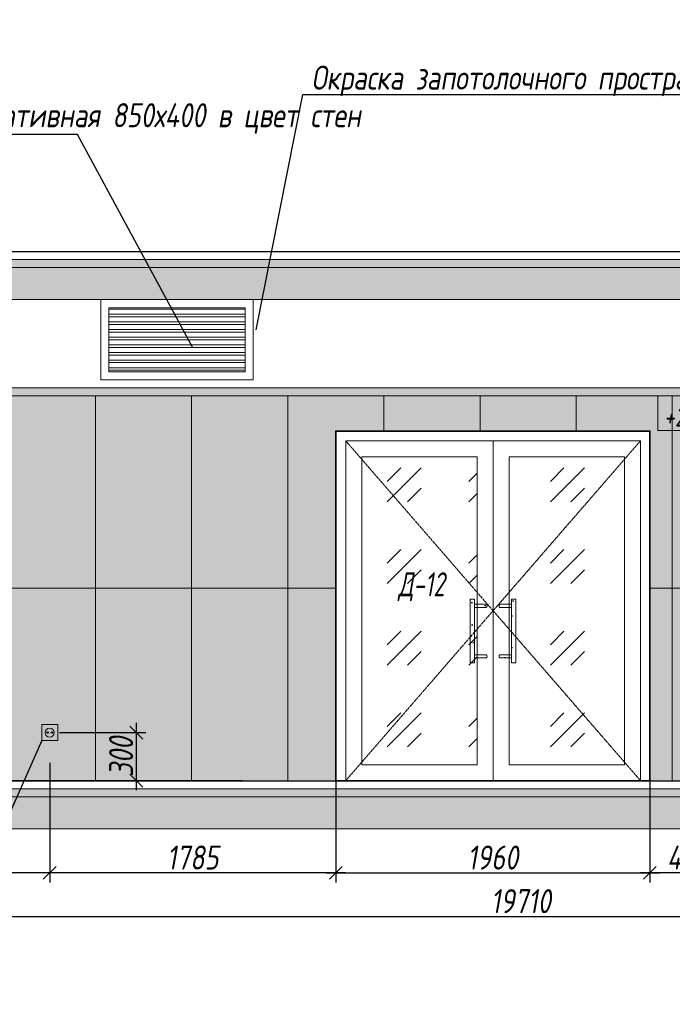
# Model space of a CAD drawing. Header units: millimetres. Extents: x -521669 to 178656, y -69521 to 560843.
# Tile 29 of 256: x -444198 to -440126, y 519117 to 525257. Entities that reach past the tile are written whole.
import ezdxf
from ezdxf import colors
from ezdxf.entities.mleader import LeaderData, LeaderLine
from ezdxf.math import Vec2, Vec3

# ---------------------------------------------------------------- set-up
doc = ezdxf.new("R2010")
doc.units = ezdxf.units.MM
doc.linetypes.add('( Hidden )', pattern=[0.375, 0.25, -0.125])
doc.linetypes.add('DASHDOT', pattern=[25.4, 12.7, -6.35, 0, -6.35])
doc.layers.get('Defpoints').update_dxf_attribs({"color": 31})
for name, color, linetype, lineweight in [('A-DETL-GENF', 7, 'Continuous', 5), ('dim_obm', 94, 'Continuous', 9), ('dim_razv', 93, 'DASHDOT', 9), ('meb', 26, 'Continuous', 15), ('Двери', 7, 'Continuous', 5), ('Отделка стен', 253, 'Continuous', 0), ('пот', 183, 'Continuous', 9)]:
    doc.layers.add(name, color=color, linetype=linetype, lineweight=lineweight)
doc.styles.add('fl_iso paper', font='isocpeur.ttf', dxfattribs={"width": 0.8, "oblique": 10})
doc.styles.add('In tre', font='isocpeur.ttf', dxfattribs={"width": 0.8, "oblique": 10})
doc.dimstyles.new('In tre 1_50', dxfattribs={"dimtxt": 150, "dimasz": 80, "dimexe": 60, "dimexo": 10, "dimgap": 20, "dimtad": 1, "dimdec": 0, "dimrnd": 5, "dimzin": 0, "dimdsep": 46, "dimtxsty": 'fl_iso paper', "dimblk": 'OBLIQUE', "dimcen": 0, "dimdle": 60, "dimadec": 0, "dimazin": 0, "dimtfac": 1, "dimtdec": 0, "dimtofl": 0, "dimtmove": 1, "dimatfit": 1, "dimfxl": 40, "dimtolj": 1, "dimtzin": 0, "dimarcsym": 1})
pattern_1 = [(352.5, (-706715.81, 769959.45), (100.426047, 107.214405), [0, -115.824, 0, -129.54, 0, -123.825]), (322.5, (-706715.8, 769959.45), (247.41986, 56.70328), [0, -62.484, 0, -104.394, 0, -40.005]), (282.5, (-706782.08, 770025.73), (168.099694, -167.489948), [0, -38.1, 0, -137.16, 0, -179.07]), (272.5, (-706782.08, 770025.73), (209.26523, -114.68433), [0, -19.05, 0, -89.916, 0, -102.87])]

# ---------------------------------------------------------------- blocks, each defined once
blk = doc.blocks.new('_Oblique')
at = {"color": 0, "linetype": 'ByBlock', "lineweight": -2}
blk.add_line((-0.5, -0.5), (0.5, 0.5), dxfattribs=at)
blk = doc.blocks.new('*D12431')
at = {"layer": 'Defpoints', "color": 0, "linetype": 'ByBlock', "transparency": 16777216}
for p in [(-442225.6, 520511), (-440265.6, 520511), (-440265.6, 519936.8)]:
    blk.add_point(p, dxfattribs=at)
at = {"layer": 'dim_razv', "color": 0, "linetype": 'ByBlock', "lineweight": -2, "transparency": 16777216}
for p, q in [((-442225.6, 520501), (-442225.6, 519876.8)), ((-440265.6, 520501), (-440265.6, 519876.8)), ((-442285.6, 519936.8), (-440205.6, 519936.8))]:
    blk.add_line(p, q, dxfattribs=at)
at = {"layer": 'dim_razv', "color": 0, "linetype": 'ByBlock', "lineweight": -2, "transparency": 16777216, "xscale": 80, "yscale": 80, "zscale": 80, "rotation": 180}
blk.add_blockref('_Oblique', (-442225.6, 519936.8), dxfattribs=at)
at = {"layer": 'dim_razv', "color": 0, "linetype": 'ByBlock', "lineweight": -2, "transparency": 16777216, "xscale": 80, "yscale": 80, "zscale": 80}
blk.add_blockref('_Oblique', (-440265.6, 519936.8), dxfattribs=at)
at = {"layer": 'dim_razv', "color": 0, "linetype": 'ByBlock', "transparency": 16777216, "insert": (-441245.6, 520031.8), "char_height": 150, "attachment_point": 5, "style": 'fl_iso paper'}
blk.add_mtext('\\A1;1960', dxfattribs=at)
blk = doc.blocks.new('*D12424')
at = {"layer": 'Defpoints', "color": 0, "linetype": 'ByBlock', "transparency": 16777216}
for p in [(-440265.6, 520872.6), (-439795.6, 520839.6), (-440265.6, 519936.8)]:
    blk.add_point(p, dxfattribs=at)
at = {"layer": 'dim_razv', "color": 0, "linetype": 'ByBlock', "lineweight": -2, "transparency": 16777216}
for p, q in [((-440265.6, 520862.6), (-440265.6, 519876.8)), ((-439795.6, 520829.6), (-439795.6, 519876.8)), ((-439735.6, 519936.8), (-440325.6, 519936.8))]:
    blk.add_line(p, q, dxfattribs=at)
at = {"layer": 'dim_razv', "color": 0, "linetype": 'ByBlock', "lineweight": -2, "transparency": 16777216, "xscale": 80, "yscale": 80, "zscale": 80, "rotation": 180}
blk.add_blockref('_Oblique', (-440265.6, 519936.8), dxfattribs=at)
at = {"layer": 'dim_razv', "color": 0, "linetype": 'ByBlock', "lineweight": -2, "transparency": 16777216, "xscale": 80, "yscale": 80, "zscale": 80}
blk.add_blockref('_Oblique', (-439795.6, 519936.8), dxfattribs=at)
at = {"layer": 'dim_razv', "color": 0, "linetype": 'ByBlock', "transparency": 16777216, "insert": (-440030.6, 520031.8), "char_height": 150, "attachment_point": 5, "style": 'fl_iso paper'}
blk.add_mtext('\\A1;470', dxfattribs=at)
blk = doc.blocks.new('*D12425')
at = {"layer": 'Defpoints', "color": 0, "linetype": 'ByBlock', "transparency": 16777216}
for p in [(-444010.6, 520632.7), (-442225.6, 520645), (-444010.6, 519936.8)]:
    blk.add_point(p, dxfattribs=at)
at = {"layer": 'dim_razv', "color": 0, "linetype": 'ByBlock', "lineweight": -2, "transparency": 16777216}
for p, q in [((-444010.6, 520622.7), (-444010.6, 519876.8)), ((-442225.6, 520635), (-442225.6, 519876.8)), ((-442165.6, 519936.8), (-444070.6, 519936.8))]:
    blk.add_line(p, q, dxfattribs=at)
at = {"layer": 'dim_razv', "color": 0, "linetype": 'ByBlock', "lineweight": -2, "transparency": 16777216, "xscale": 80, "yscale": 80, "zscale": 80, "rotation": 180}
blk.add_blockref('_Oblique', (-444010.6, 519936.8), dxfattribs=at)
at = {"layer": 'dim_razv', "color": 0, "linetype": 'ByBlock', "lineweight": -2, "transparency": 16777216, "xscale": 80, "yscale": 80, "zscale": 80}
blk.add_blockref('_Oblique', (-442225.6, 519936.8), dxfattribs=at)
at = {"layer": 'dim_razv', "color": 0, "linetype": 'ByBlock', "transparency": 16777216, "insert": (-443118.1, 520031.8), "char_height": 150, "attachment_point": 5, "style": 'fl_iso paper'}
blk.add_mtext('\\A1;1785', dxfattribs=at)
blk = doc.blocks.new('*U12439')
at = {"layer": 'A-DETL-GENF'}
h = blk.add_hatch(dxfattribs=at)
h.set_pattern_fill('ANSI35', color=256, scale=10, style=0)
h.set_pattern_definition([(45, (43130.45, 4e-10), (-44.90128, 44.90128), []), (45, (43175.35, 4e-10), (-44.90128, 44.90128), [79.375, -15.875, 0, -15.875])])
h.paths.add_polyline_path([(0, -100), (43550.9, -100), (43550.9, -50), (0, -50)])
h = blk.add_hatch(dxfattribs=at)
h.set_pattern_fill('ANSI35', color=256, scale=20, style=0)
h.set_pattern_definition([(45, (43130.45, 4e-10), (-89.80256, 89.80256), []), (45, (43220.25, 4e-10), (-89.80256, 89.80256), [158.75, -31.75, 0, -31.75])])
h.paths.add_polyline_path([(0, -300), (43550.9, -300), (43550.9, -100), (0, -100)])
at = {"lineweight": 13}
blk.add_lwpolyline([(0, -50), (43550.9, -50), (43550.9, 0), (0, 0)], close=True, dxfattribs=at)
at = {"lineweight": 30}
blk.add_lwpolyline([(0, 0), (43550.9, 0)], dxfattribs=at)
at = {"layer": 'A-DETL-GENF'}
for points in [[(0, -100), (43550.9, -100), (43550.9, -50), (0, -50)], [(0, -300), (43550.9, -300), (43550.9, -100), (0, -100)]]:
    blk.add_lwpolyline(points, close=True, dxfattribs=at)
blk = doc.blocks.new('*U12440')
at = {"layer": 'A-DETL-GENF'}
h = blk.add_hatch(dxfattribs=at)
h.set_pattern_fill('ANSI35', color=256, scale=10, style=0)
h.set_pattern_definition([(45, (43122.044, 4e-10), (-44.90128, 44.90128), []), (45, (43166.945, 4e-10), (-44.90128, 44.90128), [79.375, -15.875, 0, -15.875])])
h.paths.add_polyline_path([(0, -100), (43542.5, -100), (43542.5, -50), (0, -50)])
h = blk.add_hatch(dxfattribs=at)
h.set_pattern_fill('ANSI35', color=256, scale=20, style=0)
h.set_pattern_definition([(45, (43122.04, 4e-10), (-89.80256, 89.80256), []), (45, (43211.85, 4e-10), (-89.80256, 89.80256), [158.75, -31.75, 0, -31.75])])
h.paths.add_polyline_path([(0, -300), (43542.5, -300), (43542.5, -100), (0, -100)])
at = {"lineweight": 13}
blk.add_lwpolyline([(0, -50), (43542.5, -50), (43542.5, 0), (0, 0)], close=True, dxfattribs=at)
at = {"lineweight": 30}
blk.add_lwpolyline([(0, 0), (43542.5, 0)], dxfattribs=at)
at = {"layer": 'A-DETL-GENF'}
for points in [[(0, -100), (43542.5, -100), (43542.5, -50), (0, -50)], [(0, -300), (43542.5, -300), (43542.5, -100), (0, -100)]]:
    blk.add_lwpolyline(points, close=True, dxfattribs=at)
blk = doc.blocks.new('*D12405')
at = {"layer": 'Defpoints', "color": 0, "linetype": 'ByBlock', "transparency": 16777216}
for p in [(-450925.6, 520532.8), (-431215.6, 520411), (-431215.6, 519664.8)]:
    blk.add_point(p, dxfattribs=at)
at = {"layer": 'dim_razv', "color": 0, "linetype": 'ByBlock', "lineweight": -2, "transparency": 16777216}
for p, q in [((-450925.6, 520522.8), (-450925.6, 519604.8)), ((-431215.6, 520401), (-431215.6, 519604.8)), ((-450985.6, 519664.8), (-431155.6, 519664.8))]:
    blk.add_line(p, q, dxfattribs=at)
at = {"layer": 'dim_razv', "color": 0, "linetype": 'ByBlock', "lineweight": -2, "transparency": 16777216, "xscale": 80, "yscale": 80, "zscale": 80, "rotation": 180}
blk.add_blockref('_Oblique', (-450925.6, 519664.8), dxfattribs=at)
at = {"layer": 'dim_razv', "color": 0, "linetype": 'ByBlock', "lineweight": -2, "transparency": 16777216, "xscale": 80, "yscale": 80, "zscale": 80}
blk.add_blockref('_Oblique', (-431215.6, 519664.8), dxfattribs=at)
at = {"layer": 'dim_razv', "color": 0, "linetype": 'ByBlock', "transparency": 16777216, "insert": (-441070.6, 519759.8), "char_height": 150, "attachment_point": 5, "style": 'fl_iso paper'}
blk.add_mtext('\\A1;19710', dxfattribs=at)
blk = doc.blocks.new('*U12434')
at = {"layer": 'dim_razv', "true_color": 0xffffff, "transparency": 33554559}
h = blk.add_hatch(color=7, dxfattribs=at)
h.dxf.hatch_style = 1
h.paths.add_polyline_path([(0, 0), (12232.9, 0), (12232.9, 50), (0, 50)])
at = {"lineweight": 20, "transparency": 33554559}
blk.add_lwpolyline([(0, 0), (12232.9, 0), (12232.9, 50), (0, 50)], close=True, dxfattribs=at)
blk = doc.blocks.new('*D12445')
at = {"layer": 'Defpoints', "color": 0, "linetype": 'ByBlock', "transparency": 16777216}
for p in [(-443960.6, 520811), (-443960.6, 520511), (-443470.2, 520511)]:
    blk.add_point(p, dxfattribs=at)
at = {"layer": 'dim_razv', "color": 0, "linetype": 'ByBlock', "lineweight": -2, "transparency": 16777216}
for p, q in [((-443470.2, 520871), (-443470.2, 520451)), ((-443950.6, 520811), (-443410.2, 520811)), ((-443950.6, 520511), (-443410.2, 520511))]:
    blk.add_line(p, q, dxfattribs=at)
at = {"layer": 'dim_razv', "color": 0, "linetype": 'ByBlock', "lineweight": -2, "transparency": 16777216, "xscale": 80, "yscale": 80, "zscale": 80}
for p, rotation in [((-443470.2, 520811), 90), ((-443470.2, 520511), 270)]:
    blk.add_blockref('_Oblique', p, dxfattribs=dict(at, rotation=rotation))
at = {"layer": 'dim_razv', "color": 0, "linetype": 'ByBlock', "transparency": 16777216, "insert": (-443565.2, 520661), "char_height": 150, "attachment_point": 5, "rotation": 90, "style": 'fl_iso paper'}
blk.add_mtext('\\A1;300', dxfattribs=at)
blk = doc.blocks.new('розетка разв')
at = {"lineweight": 13}
blk.add_lwpolyline([(-50, 0), (-50, 100), (50, 100), (50, 0)], close=True, dxfattribs=at)
blk.add_circle((0, 50), 28.4, dxfattribs=at)
for centre in [(-13.5, 50), (13.5, 50)]:
    blk.add_circle(centre, 3.95)
blk = doc.blocks.new('*D12446')
at = {"layer": 'Defpoints', "color": 0, "linetype": 'ByBlock', "transparency": 16777216}
for p in [(-445095.6, 520603.7), (-444010.6, 520603.7), (-445095.6, 519936.8)]:
    blk.add_point(p, dxfattribs=at)
at = {"layer": 'dim_razv', "color": 0, "linetype": 'ByBlock', "lineweight": -2, "transparency": 16777216}
for p, q in [((-445095.6, 520593.7), (-445095.6, 519876.8)), ((-444010.6, 520593.7), (-444010.6, 519876.8)), ((-443950.6, 519936.8), (-445155.6, 519936.8))]:
    blk.add_line(p, q, dxfattribs=at)
at = {"layer": 'dim_razv', "color": 0, "linetype": 'ByBlock', "lineweight": -2, "transparency": 16777216, "xscale": 80, "yscale": 80, "zscale": 80, "rotation": 180}
blk.add_blockref('_Oblique', (-445095.6, 519936.8), dxfattribs=at)
at = {"layer": 'dim_razv', "color": 0, "linetype": 'ByBlock', "lineweight": -2, "transparency": 16777216, "xscale": 80, "yscale": 80, "zscale": 80}
blk.add_blockref('_Oblique', (-444010.6, 519936.8), dxfattribs=at)
at = {"layer": 'dim_razv', "color": 0, "linetype": 'ByBlock', "transparency": 16777216, "insert": (-444553.1, 520031.8), "char_height": 150, "attachment_point": 5, "style": 'fl_iso paper'}
blk.add_mtext('\\A1;1085', dxfattribs=at)

msp = doc.modelspace()

# ---------------------------------------------------------------- hatches: boundary and pattern name
at = {"true_color": 0xcccccc}
h = msp.add_hatch(dxfattribs=at)
h.set_pattern_fill('AR-SAND', color=254, scale=3, angle=315)
h.set_pattern_definition(pattern_1)
h.paths.add_polyline_path([(-441359.3, 521246), (-441386.3, 521246), (-441386.3, 521642.5), (-441359.3, 521642.5)])
h = msp.add_hatch(dxfattribs=at)
h.set_pattern_fill('AR-SAND', color=254, scale=3, angle=315)
h.set_pattern_definition(pattern_1)
h.paths.add_polyline_path([(-441128.6, 521246), (-441101.5, 521246), (-441101.5, 521642.5), (-441128.6, 521642.5)])
h = msp.add_hatch(dxfattribs=at)
h.set_pattern_fill('AR-SAND', color=254, scale=3, angle=315)
h.set_pattern_definition(pattern_1)
edge = h.paths.add_edge_path()
edge.add_line((-441286.8, 521611.6), (-441359.3, 521611.6))
edge.add_line((-441359.3, 521611.6), (-441359.3, 521592.2))
edge.add_line((-441359.3, 521592.2), (-441286.8, 521592.2))
edge.add_arc((-441292.1, 521601.9), 11, 298.44951, 421.55049)
h = msp.add_hatch(dxfattribs=at)
h.set_pattern_fill('AR-SAND', color=254, scale=3, angle=315)
h.set_pattern_definition(pattern_1)
edge = h.paths.add_edge_path()
edge.add_line((-441201.1, 521611.6), (-441128.6, 521611.6))
edge.add_line((-441128.6, 521611.6), (-441128.6, 521592.2))
edge.add_line((-441128.6, 521592.2), (-441201.1, 521592.2))
edge.add_arc((-441195.8, 521601.9), 11, 118.44951, 241.55049, ccw=False)
h = msp.add_hatch(dxfattribs=at)
h.set_pattern_fill('AR-SAND', color=254, scale=3, angle=315)
h.set_pattern_definition(pattern_1)
edge = h.paths.add_edge_path()
edge.add_line((-441286.8, 521277), (-441359.3, 521277))
edge.add_line((-441359.3, 521277), (-441359.3, 521296.3))
edge.add_line((-441359.3, 521296.3), (-441286.8, 521296.3))
edge.add_arc((-441292.1, 521286.6), 11, -61.55049, 61.55049, ccw=False)
h = msp.add_hatch(dxfattribs=at)
h.set_pattern_fill('AR-SAND', color=254, scale=3, angle=315)
h.set_pattern_definition(pattern_1)
edge = h.paths.add_edge_path()
edge.add_line((-441201.1, 521277), (-441128.6, 521277))
edge.add_line((-441128.6, 521277), (-441128.6, 521296.3))
edge.add_line((-441128.6, 521296.3), (-441201.1, 521296.3))
edge.add_arc((-441195.8, 521286.6), 11, 118.44951, 241.55049)
at = {"layer": 'dim_obm', "true_color": 0x000000}
msp.add_hatch(color=18, dxfattribs=at).paths.add_polyline_path([(-440148.6, 522842.9), (-440216.6, 522911), (-440284.7, 522842.9), (-440273.1, 522831.4), (-440216.6, 522887.9), (-440160.2, 522831.4)], flags=0)
at = {"layer": 'dim_razv', "true_color": 0xeceae4, "transparency": 33554687}
h = msp.add_hatch(dxfattribs=at)
h.set_pattern_fill('AR-SAND', color=254, scale=3, angle=315)
h.set_pattern_definition([(352.5, (120932.77, 10341.21), (100.426047, 107.214405), [0, -115.824, 0, -129.54, 0, -123.825]), (322.5, (120932.77, 10341.21), (247.419855, 56.70328), [0, -62.484, 0, -104.394, 0, -40.005]), (282.5, (120866.5, 10407.49), (168.099694, -167.489948), [0, -38.1, 0, -137.16, 0, -179.07]), (272.5, (120866.5, 10407.49), (209.265234, -114.684333), [0, -19.05, 0, -89.916, 0, -102.87])])
h.paths.add_polyline_path([(-450945.6, 520511), (-424011.3, 520511), (-408215.6, 520511), (-408215.6, 522961), (-422175.6, 522961), (-422175.6, 523011), (-424482.7, 523011), (-424482.7, 523361), (-425745.6, 523361), (-425745.6, 523011), (-433945.6, 523011), (-433945.6, 523011), (-435865.6, 523011), (-437475.5, 523011), (-438692.7, 523011), (-438692.7, 522961), (-450945.6, 522961)])
h.paths.add_polyline_path([(-450945.6, 522711), (-449495.6, 522711), (-449495.6, 520511), (-450945.6, 520511)])
h.paths.add_polyline_path([(-447545.6, 522711), (-448245.6, 522711), (-448245.6, 520661), (-447545.6, 520661)], flags=16)
h.paths.add_polyline_path([(-447445.6, 522711), (-446445.6, 522711), (-446445.6, 520661), (-447445.6, 520661)], flags=16)
h.paths.add_polyline_path([(-446245.6, 522711), (-445095.6, 522711), (-445095.6, 520661), (-446245.6, 520661)], flags=16)
h.paths.add_polyline_path([(-444510.7, 520511), (-442810.7, 520511)], flags=17)
h.paths.add_polyline_path([(-442225.6, 520511), (-442225.6, 522691), (-440265.6, 522691), (-440265.6, 520511)], flags=17)
h.paths.add_polyline_path([(-439495.6, 522711), (-439795.6, 522711), (-439795.6, 520661), (-439495.6, 520661)], flags=16)
h.paths.add_polyline_path([(-439295.6, 522711), (-437695.6, 522711), (-437695.6, 521161), (-439295.6, 521161)], flags=16)
h.paths.add_polyline_path([(-437475.5, 523011), (-435865.6, 523011), (-435865.6, 521260.9), (-425745.6, 521260.9), (-423375.6, 521261.6), (-423365.9, 521110.9), (-423075.6, 521110.9), (-423075.6, 520960.9), (-422775.6, 520960.9), (-422775.6, 520810.9), (-422475.6, 520810.9), (-422475.6, 520660.9), (-422175.6, 520660.9), (-422175.6, 520511), (-439290.4, 520511), (-438691.1, 520511), (-438692.7, 520660.9), (-438392.7, 520660.9), (-438392.7, 520810.9), (-438092.7, 520810.9), (-438092.7, 520960.9), (-437792.7, 520960.9), (-437792.7, 521110.9), (-437492.7, 521110.9), (-437475.5, 521260.9)], flags=16)
h.paths.add_polyline_path([(-431695.6, 522711), (-431695.6, 520661)], flags=16)
h.paths.add_polyline_path([(-423870.7, 521914.8), (-423870.7, 520564.8)], flags=16)
h.paths.add_polyline_path([(-409100.7, 521914.8), (-409100.7, 520564.8)], flags=16)
h.paths.add_polyline_path([(-417437.5, 520761), (-417437.5, 520861), (-417593.8, 520807.6)], flags=0)
edge = h.paths.add_edge_path(flags=0)
edge.add_arc((-417487.5, 520811), 28.4, 0, 360)
edge = h.paths.add_edge_path(flags=0)
edge.add_arc((-417501, 520811), 3.95, 0, 360)
edge = h.paths.add_edge_path(flags=0)
edge.add_arc((-417473.9, 520811), 3.95, 0, 360)
h.paths.add_polyline_path([(-433520.6, 522664.7), (-432770.6, 522664.7), (-432770.6, 521314.7), (-433520.6, 521314.7)], flags=16)
h.paths.add_polyline_path([(-425745.6, 523361), (-424482.7, 523361), (-424482.7, 521261), (-424500.8, 521260.9), (-425745.6, 521260.9)], flags=17)
h.paths.add_polyline_path([(-417614.2, 520719.7), (-417416.4, 520719.7), (-417416.4, 520913.1), (-417614.2, 520913.3)], flags=16)
at = {"layer": 'meb', "lineweight": 13, "transparency": 33554687}
h = msp.add_hatch(dxfattribs=at)
h.set_pattern_fill('ANSI32', color=256, scale=5, angle=135)
h.set_pattern_definition([(180, (-676729.043, 526261.343), (-4e-15, -47.625), []), (180, (-676744.92, 526277.22), (-4e-15, -47.625), [])])
h.paths.add_polyline_path([(-443641.9, 523061), (-442791.9, 523061), (-442791.9, 523461), (-443641.9, 523461)])
at = {"layer": 'пот', "lineweight": 0, "true_color": 0x7e9fe7}
h = msp.add_hatch(dxfattribs=at)
h.set_pattern_fill('GOST_GLASS', color=161, scale=60)
h.set_pattern_definition([(45, (-606349.97, 525303.86), (509.1169, -5e-14), [300, -420]), (45, (-606222.7, 525303.86), (509.1169, -5e-14), [120, -600]), (45, (-606349.97, 525431.14), (509.1169, -5e-14), [120, -600])])
h.paths.add_polyline_path([(-442063.9, 522531), (-441343.9, 522531), (-441343.9, 520611), (-442063.9, 520611)])
h.paths.add_polyline_path([(-441143.9, 522531), (-440423.9, 522531), (-440423.9, 520611), (-441143.9, 520611)])

# ---------------------------------------------------------------- linework, layer by layer
at = {"lineweight": 13}
for points in [[(-443691.9, 523011), (-442741.9, 523011), (-442741.9, 523511), (-443691.9, 523511)], [(-443641.9, 523061), (-442791.9, 523061), (-442791.9, 523461), (-443641.9, 523461)], [(-442163.9, 520511), (-442163.9, 522631), (-440323.9, 522631), (-440323.9, 520511)], [(-442163.9, 522631), (-441243.9, 522631), (-441243.9, 520511), (-442163.9, 520511)], [(-441243.9, 522631), (-440323.9, 522631), (-440323.9, 520511), (-441243.9, 520511)], [(-442063.9, 522531), (-441343.9, 522531), (-441343.9, 520611), (-442063.9, 520611)], [(-441143.9, 522531), (-440423.9, 522531), (-440423.9, 520611), (-441143.9, 520611)], [(-441359.3, 521246), (-441386.3, 521246), (-441386.3, 521642.5), (-441359.3, 521642.5)], [(-441128.6, 521246), (-441101.5, 521246), (-441101.5, 521642.5), (-441128.6, 521642.5)]]:
    msp.add_lwpolyline(points, close=True, dxfattribs=at)
at = {"lineweight": 35}
msp.add_lwpolyline([(-442225.6, 520511), (-442225.6, 522691), (-440265.6, 522691), (-440265.6, 520511)], close=True, dxfattribs=at)
for points in [[(-442225.6, 520511), (-442225.6, 522691), (-440265.6, 522691), (-440265.6, 520511)], [(-444510.7, 520511), (-442810.7, 520511)]]:
    msp.add_lwpolyline(points, close=True)
at = {"linetype": '( Hidden )', "lineweight": 13, "ltscale": 10}
for points in [[(-442163.9, 522631), (-441243.9, 521571), (-442163.9, 520511)], [(-440323.9, 522631), (-441243.9, 521571), (-440323.9, 520511)]]:
    msp.add_lwpolyline(points, dxfattribs=at)
at = {"lineweight": 13}
msp.add_lwpolyline([(-441243.9, 522631), (-441243.9, 520511)], dxfattribs=at)
for points in [[(-441286.8, 521611.6), (-441359.3, 521611.6), (-441359.3, 521592.2), (-441286.8, 521592.2, 0.595534)], [(-441201.1, 521611.6), (-441128.6, 521611.6), (-441128.6, 521592.2), (-441201.1, 521592.2, -0.595534)], [(-441286.8, 521277), (-441359.3, 521277), (-441359.3, 521296.3), (-441286.8, 521296.3, -0.595534)], [(-441201.1, 521277), (-441128.6, 521277), (-441128.6, 521296.3), (-441201.1, 521296.3, 0.595534)]]:
    msp.add_lwpolyline(points, format="xyb", close=True, dxfattribs=at)
at = {"layer": 'dim_obm', "color": 18, "true_color": 0x000000}
msp.add_lwpolyline([(-440216.6, 522911), (-440216.6, 522831), (-440216.6, 522695.5), (-439805.7, 522695.5)], dxfattribs=at)
at = {"layer": 'Отделка стен', "transparency": 33554687}
for points in [[(-444325.6, 522911), (-444325.6, 521711), (-443725.6, 521711), (-443725.6, 522911)], [(-443725.6, 522911), (-443725.6, 521711), (-443125.6, 521711), (-443125.6, 522911)], [(-443125.6, 522911), (-443125.6, 521711), (-442525.6, 521711), (-442525.6, 522911)], [(-444325.6, 521711), (-444325.6, 520511), (-443725.6, 520511), (-443725.6, 521711)], [(-443725.6, 521711), (-443725.6, 520511), (-443125.6, 520511), (-443125.6, 521711)], [(-443125.6, 521711), (-443125.6, 520511), (-442525.6, 520511), (-442525.6, 521711)]]:
    msp.add_lwpolyline(points, close=True, dxfattribs=at)
for points in [[(-442525.6, 520511), (-442525.6, 522911), (-442810.7, 522911)], [(-441925.6, 522691), (-441925.6, 522911), (-442525.6, 522911), (-442525.6, 520511)], [(-441325.6, 522691), (-441325.6, 522911), (-441925.6, 522911), (-441925.6, 522691)], [(-440725.6, 522691), (-440725.6, 522911), (-441325.6, 522911), (-441325.6, 522691)], [(-440125.6, 522711), (-440125.6, 522911), (-440725.6, 522911), (-440725.6, 522691)], [(-440725.6, 520511), (-440725.6, 520511), (-440125.6, 520511), (-440125.6, 522711)], [(-442225.6, 521711), (-442810.7, 521711)], [(-442810.7, 521711), (-442225.6, 521711)], [(-439795.6, 521711), (-440265.6, 521711)], [(-440265.6, 521711), (-439795.6, 521711)], [(-443125.6, 520511), (-443125.6, 520511), (-442525.6, 520511)], [(-442193.9, 520511), (-442193.9, 520511), (-441593.9, 520511)], [(-441593.9, 520511), (-441593.9, 520511), (-440993.9, 520511)], [(-440993.9, 520511), (-440993.9, 520511), (-440343.9, 520511)]]:
    msp.add_lwpolyline(points, dxfattribs=at)

# ---------------------------------------------------------------- block references
for name, p in [('*U12439', (-451346.1, 523811)), ('*U12434', (-450925.6, 522911)), ('розетка разв', (-444010.6, 520761)), ('*U12440', (-451337.7, 520511))]:
    msp.add_blockref(name, p)

# ---------------------------------------------------------------- texts
at = {"layer": 'dim_obm', "color": 18, "true_color": 0x000000, "insert": (-440178.2, 522844.7), "char_height": 125, "attachment_point": 1, "line_spacing_factor": 0.666667, "style": 'fl_iso paper'}
msp.add_mtext('+2,400', dxfattribs=at)
at = {"layer": 'Двери', "lineweight": 0, "insert": (-441691.1, 521720.4), "char_height": 150, "attachment_point": 5, "style": 'fl_iso paper'}
msp.add_mtext_dynamic_manual_height_columns('{\\W0.7;Д-12}', width=190.261, gutter_width=1350, heights=[0], dxfattribs=at)

# ---------------------------------------------------------------- dimensions: what is measured, and where the dimension line sits
at = {"layer": 'dim_razv', "color": 18, "linetype": 'ByBlock', "true_color": 0x000000}
dim = msp.add_linear_dim(base=(-443470.2, 520511), p1=(-443960.6, 520811), p2=(-443960.6, 520511), angle=90, dimstyle='In tre 1_50', dxfattribs=at)
dim.commit()
dim.dimension.update_dxf_attribs({"geometry": '*D12445', "text_midpoint": (-443565.2, 520661)})
for base, p1, p2, picture, middle in [((-440265.6, 519936.8), (-439795.6, 520839.6), (-440265.6, 520872.6), '*D12424', (-440030.6, 520031.8)), ((-445095.6, 519936.8), (-444010.6, 520603.7), (-445095.6, 520603.7), '*D12446', (-444553.1, 520031.8)), ((-444010.6, 519936.8), (-442225.6, 520645), (-444010.6, 520632.7), '*D12425', (-443118.1, 520031.8)), ((-431215.6, 519664.8), (-450925.6, 520532.8), (-431215.6, 520411), '*D12405', (-441070.6, 519759.8)), ((-440265.6, 519936.8), (-442225.6, 520511), (-440265.6, 520511), '*D12431', (-441245.6, 520031.8))]:
    dim = msp.add_linear_dim(base=base, p1=p1, p2=p2, dimstyle='In tre 1_50', dxfattribs=at)
    dim.commit()
    dim.dimension.update_dxf_attribs({"geometry": picture, "text_midpoint": middle})

# ---------------------------------------------------------------- leaders
at = {"layer": 'dim_razv', "color": 0, "linetype": 'ByBlock'}
ml = msp.add_multileader_mtext('Standard', dxfattribs=at)
ml.set_content('Потолок подвесной, реечный\\Pрейка 50х50 белого цвета, шаг рейки 120-125мм', style='In tre')
ml.set_leader_properties()
ml.build(insert=Vec2(0, 0))
ml.multileader.update_dxf_attribs({"text_left_attachment_type": 6, "text_right_attachment_type": 6, "dogleg_length": 1, "arrow_head_size": 0, "scale": 50})
ctx = ml.context
ctx.base_point, ctx.scale, ctx.char_height, ctx.arrow_head_size, ctx.landing_gap_size, ctx.plane_origin = Vec3(-360037, 525045.8), 50, 150, 0, 4.5, Vec3(-367470.9, 523251.2)
ctx.left_attachment, ctx.right_attachment, ctx.text_align_type = 6, 6, 2
notes = []
notes.append((ctx, [(0, (1, 1, 0), (-360087, 525045.8), (1, 0), 50, [(0, [(-361358.5, 522811), (-360006.5, 523061)], 0, [])])]))
ctx.mtext.insert, ctx.mtext.width, ctx.mtext.defined_height, ctx.mtext.alignment, ctx.mtext.flow_direction = Vec3(-357839.6, 525240.8), 2509.515, 696.6, 3, 5
ml = msp.add_multileader_mtext('Standard', dxfattribs=at)
ml.set_content('Окраска запотолочного пространства в белый цвет RAL9016', style='In tre')
ml.set_leader_properties()
ml.build(insert=Vec2(0, 0))
ml.multileader.update_dxf_attribs({"text_left_attachment_type": 6, "text_right_attachment_type": 6, "dogleg_length": 1, "arrow_head_size": 0, "scale": 50})
ctx = ml.context
ctx.base_point, ctx.scale, ctx.char_height, ctx.arrow_head_size, ctx.landing_gap_size, ctx.plane_origin = Vec3(-367167.1, 524887.3), 50, 150, 0, 4.5, Vec3(-369056.2, 521196.7)
ctx.left_attachment, ctx.right_attachment, ctx.text_align_type = 6, 6, 2
notes.append((ctx, [(0, (1, 1, 0), (-364171.6, 524887.3), (-1, 0), 50, [(0, [(-363881.3, 523197.3)], 0, [])])]))
ctx.mtext.insert, ctx.mtext.width, ctx.mtext.alignment, ctx.mtext.flow_direction = Vec3(-364226.1, 525067.3), 3148.852, 3, 5
ml = msp.add_multileader_mtext('Standard', dxfattribs=at)
ml.set_content('Потолок подвесной, реечный\\Pрейка 50х50 белого цвета, шаг рейки 120-125мм', style='In tre')
ml.set_leader_properties()
ml.build(insert=Vec2(0, 0))
ml.multileader.update_dxf_attribs({"text_left_attachment_type": 6, "text_right_attachment_type": 6, "dogleg_length": 1, "arrow_head_size": 0, "scale": 50})
ctx = ml.context
ctx.base_point, ctx.scale, ctx.char_height, ctx.arrow_head_size, ctx.landing_gap_size, ctx.plane_origin = Vec3(-450441.9, 524872.2), 50, 150, 0, 4.5, Vec3(-443194.8, 523077.7)
ctx.left_attachment, ctx.right_attachment = 6, 6
notes.append((ctx, [(0, (1, 1, 0), (-448190, 524872.2), (-1, 0), 50, [(1, [(-447851.7, 522961)], 0, [])])]))
ctx.mtext.insert, ctx.mtext.width, ctx.mtext.defined_height, ctx.mtext.flow_direction = Vec3(-450437.4, 525067.2), 2509.515, 696.6, 5
ml = msp.add_multileader_mtext('Standard', dxfattribs=at)
ml.set_content('Окраска запотолочного пространства в белый цвет RAL9016', style='In tre')
ml.set_leader_properties()
ml.build(insert=Vec2(0, 0))
ml.multileader.update_dxf_attribs({"text_left_attachment_type": 6, "text_right_attachment_type": 6, "dogleg_length": 1, "arrow_head_size": 0, "scale": 50})
ctx = ml.context
ctx.base_point, ctx.scale, ctx.char_height, ctx.arrow_head_size, ctx.landing_gap_size, ctx.plane_origin = Vec3(-442382, 524790.7), 50, 150, 0, 4.5, Vec3(-438847.5, 521100.1)
ctx.left_attachment, ctx.right_attachment = 6, 6
notes.append((ctx, [(0, (1, 1, 0), (-442432, 524790.7), (1, 0), 50, [(0, [(-442722.4, 523323.2)], 0, [])])]))
ctx.mtext.insert, ctx.mtext.width, ctx.mtext.flow_direction = Vec3(-442377.5, 524970.7), 3148.852, 5
ml = msp.add_multileader_mtext('Standard', dxfattribs=at)
ml.set_content('Решетка вентиляционная декоративная 850х400 в цвет стен', style='In tre')
ml.set_leader_properties()
ml.build(insert=Vec2(0, 0))
ml.multileader.update_dxf_attribs({"text_left_attachment_type": 6, "text_right_attachment_type": 6, "dogleg_length": 1, "arrow_head_size": 0, "scale": 50})
ctx = ml.context
ctx.base_point, ctx.scale, ctx.char_height, ctx.arrow_head_size, ctx.landing_gap_size, ctx.plane_origin = Vec3(-446744, 524541.3), 50, 150, 0, 4.5, Vec3(-438192, 522453.5)
ctx.left_attachment, ctx.right_attachment = 6, 6
notes.append((ctx, [(0, (1, 1, 0), (-443836.6, 524541.3), (-1, 0), 50, [(1, [(-443117, 523211)], 0, [])])]))
ctx.mtext.insert, ctx.mtext.width, ctx.mtext.defined_height, ctx.mtext.flow_direction = Vec3(-446739.5, 524736.3), 2996.732, 696.6, 5
ml = msp.add_multileader_mtext('Standard', dxfattribs=at)
ml.set_content('Розетка для уборочного инвентаря, \\Pв цвет стен', style='In tre')
ml.set_leader_properties()
ml.build(insert=Vec2(0, 0))
ml.multileader.update_dxf_attribs({"text_left_attachment_type": 6, "text_right_attachment_type": 6, "dogleg_length": 1, "arrow_head_size": 0, "scale": 50})
ctx = ml.context
ctx.base_point, ctx.scale, ctx.char_height, ctx.arrow_head_size, ctx.landing_gap_size, ctx.plane_origin = Vec3(-447508.1, 519379.8), 50, 150, 0, 4.5, Vec3(-445697.2, 519165.9)
ctx.left_attachment, ctx.right_attachment = 6, 6
notes.append((ctx, [(0, (1, 1, 0), (-444672, 519379.8), (-1, 0), 50, [(1, [(-444060.6, 520761)], 0, [])])]))
ctx.mtext.insert, ctx.mtext.width, ctx.mtext.defined_height, ctx.mtext.flow_direction = Vec3(-447503.6, 519559.8), 3060.297, 696.6, 5
ml = msp.add_multileader_mtext('Standard', dxfattribs=at)
ml.set_content('Решетка вентиляционная декоративная 700х550 в цвет стен', style='In tre')
ml.set_leader_properties()
ml.build(insert=Vec2(0, 0))
ml.multileader.update_dxf_attribs({"text_left_attachment_type": 6, "text_right_attachment_type": 6, "dogleg_length": 1, "arrow_head_size": 0, "scale": 50})
ctx = ml.context
ctx.base_point, ctx.scale, ctx.char_height, ctx.arrow_head_size, ctx.landing_gap_size, ctx.plane_origin = Vec3(-452684.1, 519328.7), 50, 150, 0, 4.5, Vec3(-444776.7, 517534.1)
ctx.left_attachment, ctx.right_attachment = 6, 6
notes.append((ctx, [(0, (1, 1, 0), (-449788.8, 519328.7), (-1, 0), 50, [(1, [(-448938.4, 520611)], 0, [])])]))
ctx.mtext.insert, ctx.mtext.width, ctx.mtext.defined_height, ctx.mtext.flow_direction = Vec3(-452679.6, 519523.7), 2996.732, 696.6, 5
for ctx, leaders in notes:
    for number, flags, end, landing, length, lines in leaders:
        leader = LeaderData()
        leader.index, (leader.has_last_leader_line, leader.has_dogleg_vector, leader.attachment_direction) = number, flags
        leader.last_leader_point, leader.dogleg_vector, leader.dogleg_length = Vec3(end), Vec3(landing), length
        for number, points, colour, breaks in lines:
            line = LeaderLine()
            line.index, line.vertices, line.color, line.breaks = number, Vec3.list(points), colors.encode_raw_color(colour), breaks
            leader.lines.append(line)
        ctx.leaders.append(leader)

doc.saveas('drawing.dxf')
